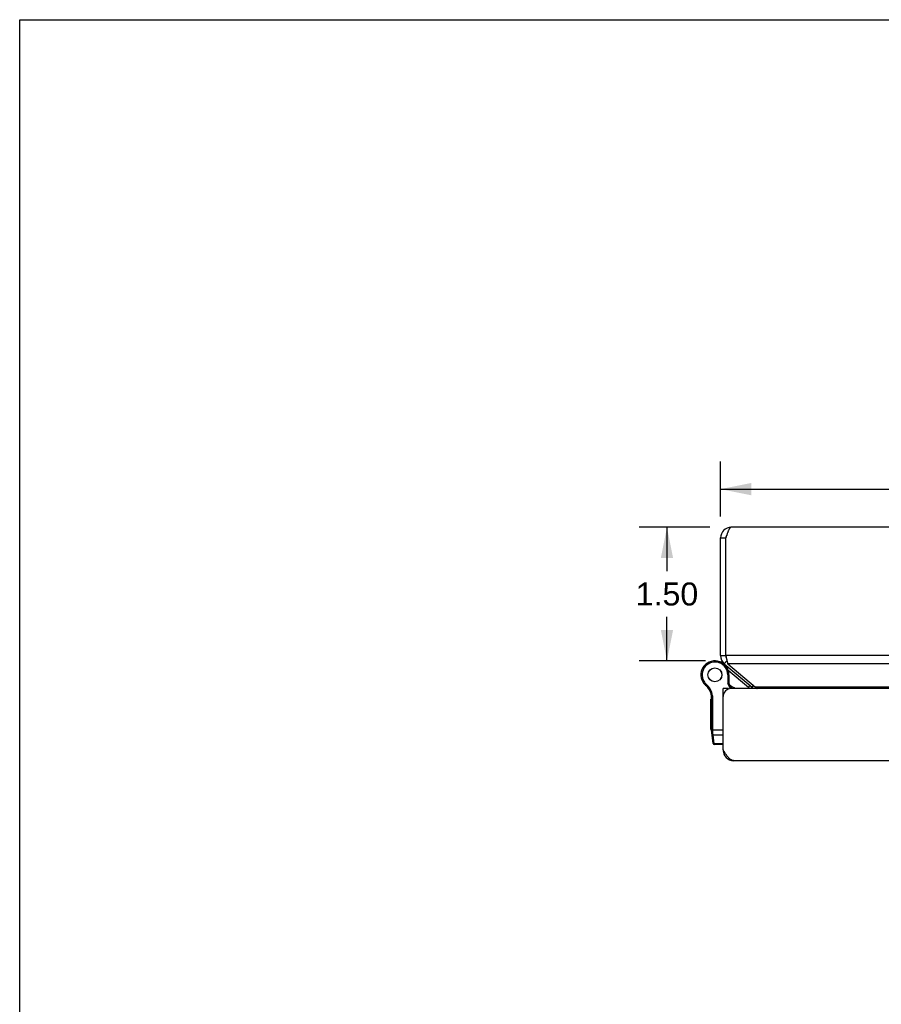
# Model space of a CAD drawing. Header units: inches. Extents: x 0 to 58.6, y 0 to 37.9.
# Tile 8 of 13: x 0 to 9.7, y 26.9 to 37.9. Entities that reach past the tile are written whole.
import ezdxf

# ---------------------------------------------------------------- set-up
doc = ezdxf.new("R2010")
doc.units = ezdxf.units.IN
doc.header["$LTSCALE"] = 3.224138
doc.header["$MEASUREMENT"] = 0
doc.layers.get('0').update_dxf_attribs({"linetype": 'CONTINUOUS'})
doc.layers.add('02___PRT_ALL_AXES', color=7, linetype='CONTINUOUS')
doc.layers.add('DIMENSIONS', color=7, linetype='CONTINUOUS')
doc.styles.get("Standard").update_dxf_attribs({"font": 'arial.ttf'})
doc.dimstyles.new('DIMSTYLE_1', dxfattribs={"dimtxt": 0.258621, "dimasz": 0.344828, "dimexe": 0.09, "dimexo": 0.07, "dimgap": 0.0375, "dimtad": 0, "dimtih": 1, "dimtoh": 1, "dimzin": 4, "dimdsep": 46, "dimtxsty": 'Standard', "dimblk": '_FILLED', "dimblk1": '_FILLED', "dimblk2": '_FILLED', "dimcen": 0.09, "dimazin": 1, "dimtfac": 1, "dimtofl": 0, "dimtmove": 0, "dimatfit": 3, "dimldrblk": '_FILLED', "dimfxl": 0, "dimtolj": 1, "dimtzin": 4, "dimarcsym": 0})

# ---------------------------------------------------------------- blocks, each defined once
blk = doc.blocks.new('_FILLED')
at = {"color": 0, "linetype": 'ByBlock'}
blk.add_solid([(0, 0), (-1, 0.2), (-1, -0.2)], dxfattribs=at)
blk = doc.blocks.new('*D16')
at = {"layer": 'DIMENSIONS', "color": 2, "linetype": 'Continuous'}
for p, q in [((7.76, 32.222), (6.968, 32.222)), ((7.279, 32.222), (7.279, 31.73)), ((7.279, 30.721), (7.279, 31.213)), ((7.712, 30.721), (6.968, 30.721))]:
    blk.add_line(p, q, dxfattribs=at)
at = {"layer": 'DIMENSIONS', "color": 2, "linetype": 'Continuous', "xscale": 0.3448275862, "yscale": 0.3448275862, "zscale": 0.3448275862}
for p, rotation in [((7.279, 32.222), 90), ((7.279, 30.721), 270)]:
    blk.add_blockref('_FILLED', p, dxfattribs=dict(at, rotation=rotation))
at = {"layer": 'DIMENSIONS', "color": 2, "linetype": 'Continuous', "insert": (7.279, 31.601), "char_height": 0.2586, "width": 0.70279, "attachment_point": 2, "line_spacing_factor": 0.9}
blk.add_mtext('1.50', dxfattribs=at)
blk = doc.blocks.new('*D21')
at = {"layer": 'DIMENSIONS', "color": 2, "linetype": 'Continuous'}
for p, q in [((7.881, 32.344), (7.881, 32.961)), ((25.881, 32.344), (25.881, 32.961)), ((7.881, 32.651), (16.3, 32.651)), ((25.881, 32.651), (17.462, 32.651))]:
    blk.add_line(p, q, dxfattribs=at)
at = {"layer": 'DIMENSIONS', "color": 2, "linetype": 'Continuous', "xscale": 0.3448275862, "yscale": 0.3448275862, "zscale": 0.3448275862, "rotation": 180}
blk.add_blockref('_FILLED', (7.881, 32.651), dxfattribs=at)
at = {"layer": 'DIMENSIONS', "color": 2, "linetype": 'Continuous', "xscale": 0.3448275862, "yscale": 0.3448275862, "zscale": 0.3448275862}
blk.add_blockref('_FILLED', (25.881, 32.651), dxfattribs=at)
at = {"layer": 'DIMENSIONS', "color": 2, "linetype": 'Continuous', "insert": (16.881, 32.78), "char_height": 0.2586, "width": 0.90373, "attachment_point": 2, "line_spacing_factor": 0.9}
blk.add_mtext('18.00', dxfattribs=at)

msp = doc.modelspace()

# ---------------------------------------------------------------- linework, layer by layer
at = {"color": 7, "linetype": 'Continuous'}
for p, q in [((0, 0), (0, 37.931)), ((0, 37.931), (58.6207, 37.931)), ((7.8811, 32.1023), (7.9411, 32.1023)), ((7.8761, 30.7088), (7.8757, 30.709)), ((7.8811, 30.7783), (7.9411, 30.7783)), ((7.924, 30.6864), (7.9533, 30.7213)), ((7.9426, 30.659), (7.9484, 30.6659)), ((8.1942, 30.4204), (7.9684, 30.61)), ((7.6822, 30.4829), (7.6935, 30.4895)), ((7.6823, 30.4829), (7.6822, 30.4829)), ((7.6823, 30.4829), (7.6935, 30.4894)), ((7.6935, 30.4894), (7.6935, 30.4895)), ((7.7121, 30.4469), (7.7206, 30.4568)), ((7.9628, 30.5623), (7.9628, 30.4641)), ((7.9758, 30.5623), (7.9628, 30.5623)), ((7.9758, 30.4673), (7.9628, 30.4641)), ((7.9927, 30.4067), (7.9628, 30.4641)), ((7.9758, 30.5623), (7.9758, 30.4673)), ((8.0071, 30.4071), (7.9758, 30.4673)), ((7.9706, 30.4071), (7.9106, 30.4071)), ((7.9106, 30.3467), (7.9156, 30.3467)), ((7.9706, 30.4071), (7.9706, 30.4019)), ((8.1942, 30.4204), (8.2135, 30.4434)), ((8.2374, 30.4234), (8.2533, 30.4424)), ((7.7791, 30.3262), (7.792, 30.3282)), ((7.7806, 29.9305), (7.7806, 30.307)), ((7.7806, 30.307), (7.7936, 30.307)), ((7.7936, 29.9274), (7.7936, 30.307)), ((7.7806, 29.9424), (7.9106, 29.9424)), ((7.799, 29.79), (7.7818, 29.9132)), ((7.7902, 29.9275), (7.7906, 29.9274)), ((7.7906, 29.9274), (7.791, 29.9274)), ((7.791, 29.9274), (7.7914, 29.9274)), ((7.7914, 29.9274), (7.7919, 29.9274)), ((7.7919, 29.9274), (7.7923, 29.9274)), ((7.7923, 29.9274), (7.7927, 29.9274)), ((7.7927, 29.9274), (7.7932, 29.9274)), ((7.7932, 29.9274), (7.7936, 29.9274)), ((7.7936, 29.9261), (7.7936, 29.9274)), ((7.7936, 29.9248), (7.7936, 29.9261)), ((7.7936, 29.9235), (7.7936, 29.9248)), ((7.7937, 29.9223), (7.7936, 29.9235)), ((7.7937, 29.921), (7.7937, 29.9223)), ((7.7938, 29.9197), (7.7937, 29.921)), ((7.7938, 29.9185), (7.7938, 29.9197)), ((7.7939, 29.9173), (7.7938, 29.9185)), ((7.794, 29.916), (7.7939, 29.9173)), ((7.794, 29.9148), (7.794, 29.916)), ((7.7941, 29.9136), (7.794, 29.9148)), ((7.7942, 29.9124), (7.7941, 29.9136)), ((7.7943, 29.9112), (7.7942, 29.9124)), ((7.7944, 29.9101), (7.7943, 29.9112)), ((7.7945, 29.9089), (7.7944, 29.9101)), ((7.7947, 29.9078), (7.7945, 29.9089)), ((7.797, 29.8865), (7.7947, 29.9078)), ((7.8112, 29.7854), (7.797, 29.8865)), ((7.797, 29.8865), (7.9106, 29.8865)), ((7.8119, 29.7788), (7.8112, 29.7854)), ((7.9106, 29.7854), (7.8112, 29.7854)), ((7.9106, 29.7788), (7.8119, 29.7788)), ((7.9116, 29.7014), (7.9199, 29.7025))]:
    msp.add_line(p, q, dxfattribs=at)
at = {"color": 3, "linetype": 'Continuous'}
for p, q in [((25.7611, 32.2223), (8.0011, 32.2223)), ((7.8811, 30.7783), (7.8811, 32.1023)), ((7.9411, 30.7783), (7.9411, 32.1023)), ((7.924, 30.6864), (8.2374, 30.4234)), ((7.9411, 30.7783), (7.9438, 30.7652)), ((25.8211, 30.7783), (7.9411, 30.7783)), ((7.9626, 30.6864), (8.2759, 30.4234)), ((25.7997, 30.6864), (7.9626, 30.6864)), ((7.9106, 29.7171), (7.9106, 30.4071)), ((25.7606, 30.4071), (8.0006, 30.4071)), ((25.4863, 30.4234), (8.2759, 30.4234)), ((25.7306, 29.5971), (8.0306, 29.5971))]:
    msp.add_line(p, q, dxfattribs=at)
for points in [[(8.0011, 32.2223), (7.9988, 32.2221), (7.9965, 32.2215), (7.9942, 32.2204), (7.9919, 32.2188), (7.9896, 32.2169), (7.9873, 32.2145), (7.985, 32.2118), (7.9827, 32.2086), (7.9804, 32.205), (7.9781, 32.2011), (7.9758, 32.1968), (7.9734, 32.1921), (7.9711, 32.1872), (7.9688, 32.1819), (7.9665, 32.1763), (7.9642, 32.1705), (7.9619, 32.1644), (7.9596, 32.1581), (7.9573, 32.1516), (7.955, 32.1449), (7.9527, 32.138), (7.9504, 32.131), (7.9481, 32.124), (7.9458, 32.1168), (7.9434, 32.1096), (7.9411, 32.1023)], [(7.9438, 30.7652), (7.9452, 30.7587), (7.9465, 30.7523), (7.9478, 30.746), (7.9492, 30.7397), (7.9505, 30.7336), (7.9519, 30.7276), (7.9532, 30.7217), (7.9545, 30.716), (7.9559, 30.7105), (7.9572, 30.7052), (7.9586, 30.7002), (7.9599, 30.6953), (7.9612, 30.6907), (7.9626, 30.6864)], [(8.2759, 30.4234), (8.2795, 30.4205), (8.2831, 30.4173), (8.2866, 30.414), (8.2902, 30.4104), (8.2934, 30.4071)], [(8.0306, 29.5971), (8.026, 29.5973), (8.0214, 29.598), (8.0167, 29.5991), (8.0121, 29.6006), (8.0075, 29.6025), (8.0029, 29.6049), (7.9983, 29.6077), (7.9937, 29.6109), (7.989, 29.6144), (7.9844, 29.6183), (7.9798, 29.6226), (7.9752, 29.6273), (7.9706, 29.6322), (7.966, 29.6375), (7.9614, 29.6431), (7.9568, 29.6489), (7.9521, 29.655), (7.9475, 29.6613), (7.9429, 29.6678), (7.9383, 29.6745), (7.9337, 29.6814), (7.9291, 29.6884), (7.9244, 29.6955), (7.9198, 29.7026), (7.9152, 29.7098), (7.9106, 29.7171)]]:
    msp.add_lwpolyline(points, dxfattribs=at)
at = {"color": 7, "linetype": 'Continuous'}
for points in [[(7.7806, 29.9305), (7.7806, 29.9304), (7.7806, 29.9304), (7.7806, 29.9303), (7.7806, 29.9303), (7.7806, 29.9302), (7.7807, 29.9302), (7.7807, 29.9301), (7.7807, 29.9301), (7.7807, 29.93), (7.7808, 29.93), (7.7808, 29.9299), (7.7809, 29.9299), (7.7809, 29.9298), (7.7809, 29.9298), (7.781, 29.9297), (7.7811, 29.9297), (7.7811, 29.9296), (7.7812, 29.9296), (7.7812, 29.9295), (7.7813, 29.9295), (7.7814, 29.9294), (7.7815, 29.9294), (7.7815, 29.9293), (7.7816, 29.9293), (7.7817, 29.9292), (7.7818, 29.9292), (7.7819, 29.9291), (7.782, 29.9291), (7.7821, 29.929), (7.7822, 29.929), (7.7823, 29.9289), (7.7824, 29.9289), (7.7825, 29.9289), (7.7826, 29.9288), (7.7828, 29.9288), (7.7829, 29.9287), (7.783, 29.9287), (7.7831, 29.9286), (7.7833, 29.9286), (7.7834, 29.9286), (7.7835, 29.9285), (7.7837, 29.9285), (7.7838, 29.9284), (7.784, 29.9284), (7.7841, 29.9284), (7.7842, 29.9283), (7.7844, 29.9283), (7.7846, 29.9282), (7.7847, 29.9282), (7.7849, 29.9282), (7.785, 29.9281), (7.7852, 29.9281), (7.7854, 29.9281), (7.7855, 29.928), (7.7857, 29.928), (7.7859, 29.928), (7.7861, 29.9279), (7.7862, 29.9279), (7.7864, 29.9279), (7.7866, 29.9279), (7.7868, 29.9278), (7.787, 29.9278), (7.7872, 29.9278), (7.7873, 29.9277), (7.7875, 29.9277), (7.7877, 29.9277), (7.7879, 29.9277), (7.7881, 29.9277), (7.7883, 29.9276), (7.7885, 29.9276), (7.7887, 29.9276), (7.7889, 29.9276), (7.7891, 29.9276), (7.7893, 29.9275), (7.7895, 29.9275), (7.7897, 29.9275), (7.7902, 29.9275)], [(7.7818, 29.9132), (7.7818, 29.9131), (7.7818, 29.9129), (7.7819, 29.9128), (7.7819, 29.9127), (7.7819, 29.9126), (7.782, 29.9125), (7.782, 29.9124), (7.782, 29.9123), (7.7821, 29.9121), (7.7821, 29.912), (7.7822, 29.9119), (7.7822, 29.9118), (7.7823, 29.9117), (7.7824, 29.9116), (7.7824, 29.9115), (7.7825, 29.9114), (7.7826, 29.9113), (7.7827, 29.9112), (7.7827, 29.9111), (7.7828, 29.911), (7.7829, 29.9109), (7.783, 29.9108), (7.7831, 29.9107), (7.7832, 29.9106), (7.7833, 29.9105), (7.7834, 29.9104), (7.7835, 29.9103), (7.7836, 29.9102), (7.7837, 29.9101), (7.7838, 29.91), (7.784, 29.9099), (7.7841, 29.9098), (7.7842, 29.9098), (7.7843, 29.9097), (7.7845, 29.9096), (7.7846, 29.9095), (7.7847, 29.9094), (7.7849, 29.9093), (7.785, 29.9093), (7.7851, 29.9092), (7.7853, 29.9091), (7.7854, 29.9091), (7.7856, 29.909), (7.7857, 29.9089), (7.7859, 29.9088), (7.7861, 29.9088), (7.7862, 29.9087), (7.7864, 29.9087), (7.7865, 29.9086), (7.7867, 29.9085), (7.7869, 29.9085), (7.7871, 29.9084), (7.7872, 29.9084), (7.7874, 29.9083), (7.7876, 29.9083), (7.7878, 29.9082), (7.7879, 29.9082), (7.7881, 29.9081), (7.7883, 29.9081), (7.7885, 29.9081), (7.7887, 29.908), (7.7889, 29.908), (7.7891, 29.9079), (7.7893, 29.9079), (7.7895, 29.9079), (7.7897, 29.9079), (7.7899, 29.9078), (7.7901, 29.9078), (7.7903, 29.9078), (7.7905, 29.9078), (7.7907, 29.9077), (7.7909, 29.9077), (7.7911, 29.9077), (7.7913, 29.9077), (7.7915, 29.9077), (7.7917, 29.9077), (7.7919, 29.9077), (7.7921, 29.9077), (7.7923, 29.9077), (7.7925, 29.9077), (7.7927, 29.9077), (7.793, 29.9077), (7.7932, 29.9077), (7.7934, 29.9077), (7.7936, 29.9077), (7.7938, 29.9077), (7.794, 29.9077), (7.7942, 29.9077), (7.7945, 29.9078), (7.7947, 29.9078)], [(7.7842, 29.8964), (7.7842, 29.8962), (7.7842, 29.896), (7.7842, 29.8958), (7.7843, 29.8956), (7.7843, 29.8954), (7.7844, 29.8952), (7.7844, 29.895), (7.7845, 29.8948), (7.7845, 29.8946), (7.7846, 29.8945), (7.7847, 29.8943), (7.7847, 29.8941), (7.7848, 29.8939), (7.7849, 29.8937), (7.785, 29.8935), (7.785, 29.8934), (7.7851, 29.8932), (7.7852, 29.893), (7.7853, 29.8928), (7.7854, 29.8927), (7.7855, 29.8925), (7.7856, 29.8923), (7.7857, 29.8921), (7.7858, 29.892), (7.7859, 29.8918), (7.786, 29.8917), (7.7862, 29.8915), (7.7863, 29.8913), (7.7864, 29.8912), (7.7865, 29.891), (7.7867, 29.8909), (7.7868, 29.8907), (7.7869, 29.8906), (7.7871, 29.8904), (7.7872, 29.8903), (7.7874, 29.8901), (7.7875, 29.89), (7.7877, 29.8898), (7.7878, 29.8897), (7.788, 29.8896), (7.7881, 29.8894), (7.7883, 29.8893), (7.7884, 29.8892), (7.7886, 29.8891), (7.7888, 29.8889), (7.7889, 29.8888), (7.7891, 29.8887), (7.7893, 29.8886), (7.7895, 29.8885), (7.7896, 29.8884), (7.7898, 29.8883), (7.79, 29.8882), (7.7902, 29.8881), (7.7904, 29.888), (7.7906, 29.8879), (7.7908, 29.8878), (7.7909, 29.8877), (7.7911, 29.8876), (7.7913, 29.8875), (7.7915, 29.8875), (7.7917, 29.8874), (7.7919, 29.8873), (7.7921, 29.8872), (7.7923, 29.8872), (7.7925, 29.8871), (7.7927, 29.8871), (7.7929, 29.887), (7.7932, 29.8869), (7.7934, 29.8869), (7.7936, 29.8868), (7.7938, 29.8868), (7.794, 29.8868), (7.7942, 29.8867), (7.7944, 29.8867), (7.7946, 29.8867), (7.7949, 29.8866), (7.7951, 29.8866), (7.7953, 29.8866), (7.7955, 29.8866), (7.7957, 29.8865), (7.7959, 29.8865), (7.7962, 29.8865), (7.7964, 29.8865), (7.7966, 29.8865), (7.7968, 29.8865), (7.797, 29.8865)], [(7.7983, 29.7952), (7.7983, 29.795), (7.7984, 29.7948), (7.7984, 29.7946), (7.7984, 29.7945), (7.7985, 29.7943), (7.7985, 29.7941), (7.7986, 29.7939), (7.7986, 29.7937), (7.7987, 29.7935), (7.7987, 29.7933), (7.7988, 29.7931), (7.7989, 29.793), (7.7989, 29.7928), (7.799, 29.7926), (7.7991, 29.7924), (7.7992, 29.7922), (7.7993, 29.7921), (7.7994, 29.7919), (7.7995, 29.7917), (7.7995, 29.7915), (7.7996, 29.7914), (7.7997, 29.7912), (7.7999, 29.791), (7.8, 29.7909), (7.8001, 29.7907), (7.8002, 29.7905), (7.8003, 29.7904), (7.8004, 29.7902), (7.8005, 29.79), (7.8007, 29.7899), (7.8008, 29.7897), (7.8009, 29.7896), (7.8011, 29.7894), (7.8012, 29.7893), (7.8014, 29.7891), (7.8015, 29.789), (7.8016, 29.7889), (7.8018, 29.7887), (7.8019, 29.7886), (7.8021, 29.7885), (7.8023, 29.7883), (7.8024, 29.7882), (7.8026, 29.7881), (7.8027, 29.7879), (7.8029, 29.7878), (7.8031, 29.7877), (7.8033, 29.7876), (7.8034, 29.7875), (7.8036, 29.7874), (7.8038, 29.7873), (7.804, 29.7872), (7.8041, 29.787), (7.8043, 29.787), (7.8045, 29.7869), (7.8047, 29.7868), (7.8049, 29.7867), (7.8051, 29.7866), (7.8053, 29.7865), (7.8055, 29.7864), (7.8057, 29.7863), (7.8059, 29.7863), (7.8061, 29.7862), (7.8063, 29.7861), (7.8065, 29.7861), (7.8067, 29.786), (7.8069, 29.7859), (7.8071, 29.7859), (7.8073, 29.7858), (7.8075, 29.7858), (7.8077, 29.7857), (7.8079, 29.7857), (7.8081, 29.7856), (7.8084, 29.7856), (7.8086, 29.7856), (7.8088, 29.7855), (7.809, 29.7855), (7.8092, 29.7855), (7.8094, 29.7855), (7.8096, 29.7854), (7.8099, 29.7854), (7.8101, 29.7854), (7.8103, 29.7854), (7.8105, 29.7854), (7.8107, 29.7854), (7.811, 29.7854), (7.8112, 29.7854)]]:
    msp.add_lwpolyline(points, dxfattribs=at)
at = {"color": 3, "linetype": 'Continuous'}
for centre, radius, start, end in [((8.0011, 32.1023), 0.12, 90, 180), ((8.0011, 30.7783), 0.12, 180, 230), ((8.0006, 30.3171), 0.09, 90, 180), ((8.1988, 30.3775), 0.06, 29.61637, 50), ((8.0306, 29.7171), 0.12, 180, 270)]:
    msp.add_arc(centre, radius, start, end, dxfattribs=at)
at = {"color": 7, "linetype": 'Continuous'}
for centre, radius, start, end in [((8.0011, 32.1023), 0.06, 144.21427, 180), ((7.8183, 30.5623), 0.1575, 0, 210.26499), ((7.8183, 30.5623), 0.1445, 0, 210.26499), ((7.7813, 30.4667), 0.26, 56.98325, 68.622), ((8.0011, 30.7783), 0.06, 180, 203.10443), ((7.805, 30.5545), 0.1421, 210.26499, 229.20673), ((7.8183, 30.5623), 0.1575, 210.27865, 232.68689), ((7.805, 30.5545), 0.1291, 210.26499, 229.20673), ((7.5815, 30.2955), 0.213, 8.84009, 49.20673), ((7.5815, 30.2955), 0.2, 8.84009, 49.20673), ((7.9187, 30.2401), 0.21, 52.68557, 69.70189), ((8.1332, 30.3477), 0.095, 38.72563, 50), ((8.1332, 30.3477), 0.125, 28.38861, 50), ((7.6556, 30.307), 0.125, 0, 8.84009), ((7.6556, 30.307), 0.138, 0, 8.84009), ((7.9056, 29.9305), 0.125, 180, 187.96175), ((7.8119, 29.7918), 0.013, 187.97573, 270)]:
    msp.add_arc(centre, radius, start, end, dxfattribs=at)
at = {"layer": '02___PRT_ALL_AXES', "color": 7, "linetype": 'Continuous'}
for p, q in [((7.7706, 29.9476), (7.7706, 30.288)), ((7.7806, 30.288), (7.7706, 30.288)), ((7.7806, 30.2796), (7.7706, 30.2796)), ((7.7806, 30.2277), (7.7706, 30.2277)), ((7.7806, 30.2193), (7.7706, 30.2193)), ((7.7806, 30.1493), (7.7706, 30.1493)), ((7.7806, 29.9478), (7.7706, 29.9478)), ((7.7806, 29.9476), (7.7706, 29.9476))]:
    msp.add_line(p, q, dxfattribs=at)
for radius in [0.079, 0.078]:
    msp.add_circle((7.8183, 30.5623), radius, dxfattribs=at)

# ---------------------------------------------------------------- dimensions: what is measured, and where the dimension line sits
at = {"layer": 'DIMENSIONS', "color": 2, "linetype": 'Continuous'}
dim = msp.add_linear_dim(base=(25.8811, 32.651), p1=(7.8811, 33.0313), p2=(25.8811, 33.0313), dimstyle='DIMSTYLE_1', dxfattribs=at)
dim.commit()
dim.dimension.update_dxf_attribs({"geometry": '*D21', "text_midpoint": (16.8921, 32.6495), "dimtype": 160})
dim = msp.add_linear_dim(base=(7.2787, 30.7213), p1=(7.8298, 32.2223), p2=(7.7819, 30.7213), angle=270, dimstyle='DIMSTYLE_1', dxfattribs=at)
dim.commit()
dim.dimension.update_dxf_attribs({"geometry": '*D16', "text_midpoint": (7.2899, 31.4704), "dimtype": 160})

doc.saveas('drawing.dxf')
